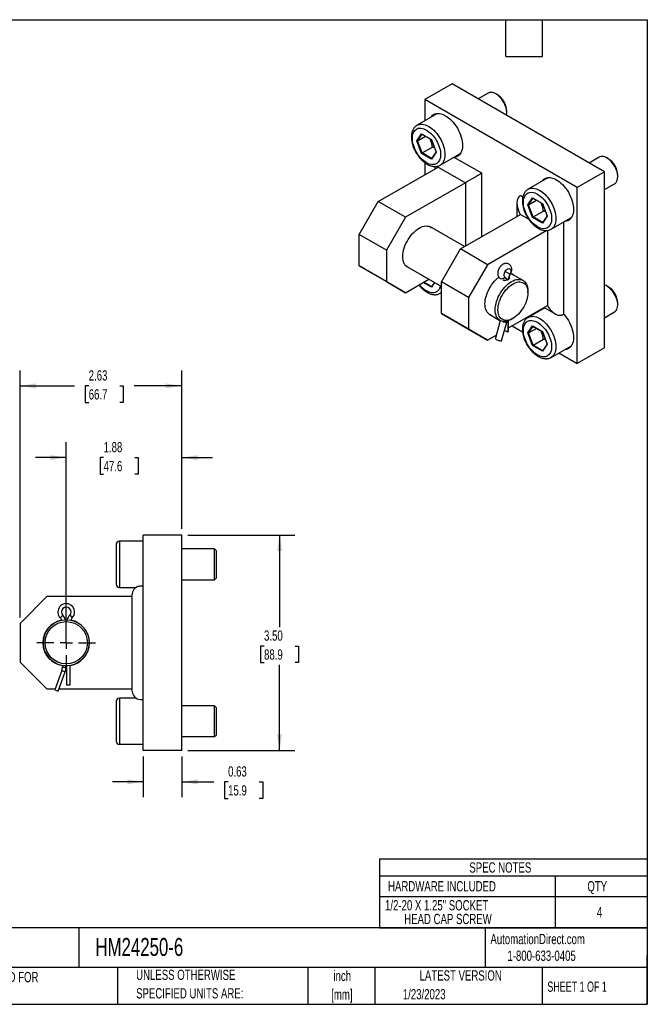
# Model space of a CAD drawing. Header units: inches. Extents: x 0.5 to 21.5, y 0.5 to 16.5.
# Tile 2 of 2: x 11.3 to 21.5, y 0.5 to 16.5. Entities that reach past the tile are written whole.
import ezdxf

# ---------------------------------------------------------------- set-up
doc = ezdxf.new("R2010")
doc.units = ezdxf.units.IN
doc.header["$LTSCALE"] = 2
doc.header["$MEASUREMENT"] = 0
doc.linetypes.add('CENTERX2', pattern=[0.8, 0.5, -0.1, 0.1, -0.1])
doc.layers.add('CENTER', color=40, linetype='CENTERX2')
doc.layers.add('DIMENSIONS', color=140, linetype='Continuous', lineweight=25)
doc.layers.add('TEXT', color=140, linetype='Continuous', lineweight=25)
doc.styles.add('SLDTEXTSTYLE0', font='TXT', dxfattribs={"width": 0.7})
doc.styles.add('SLDTEXTSTYLE1', font='TXT', dxfattribs={"width": 0.65})
doc.dimstyles.new('SLDDIMSTYLE0', dxfattribs={"dimtxt": 0.169922, "dimasz": 0.26, "dimexe": 0, "dimexo": 0.0625, "dimgap": 0.04248, "dimtad": 0, "dimtih": 1, "dimtoh": 1, "dimrnd": 1e-09, "dimzin": 4, "dimdsep": 46, "dimtxsty": 'SLDTEXTSTYLE0', "dimsah": 1, "dimcen": 0.09, "dimadec": 0, "dimazin": 1, "dimtfac": 1, "dimtofl": 0, "dimtmove": 0, "dimatfit": 3, "dimfxl": 0, "dimfrac": 2, "dimtolj": 1, "dimtzin": 12, "dimarcsym": 0})
doc.dimstyles.new('SLDDIMSTYLE1', dxfattribs={"dimtxt": 0.169922, "dimasz": 0.26, "dimexe": 0, "dimexo": 0.0625, "dimgap": 0.04248, "dimtad": 0, "dimtih": 1, "dimtoh": 1, "dimrnd": 1e-09, "dimzin": 12, "dimdsep": 46, "dimtxsty": 'SLDTEXTSTYLE0', "dimsah": 1, "dimcen": 0.09, "dimadec": 0, "dimazin": 3, "dimtfac": 1, "dimtofl": 0, "dimtmove": 0, "dimatfit": 3, "dimfxl": 0, "dimfrac": 2, "dimtolj": 1, "dimtzin": 12, "dimarcsym": 0})
doc.dimstyles.new('SLDDIMSTYLE2', dxfattribs={"dimtxt": 0.169922, "dimasz": 0.26, "dimexe": 0, "dimexo": 0.0625, "dimgap": 0.04248, "dimtad": 0, "dimtih": 1, "dimtoh": 1, "dimrnd": 1e-09, "dimdsep": 46, "dimtxsty": 'SLDTEXTSTYLE0', "dimsah": 1, "dimcen": 0.09, "dimadec": 0, "dimazin": 2, "dimtfac": 1, "dimtmove": 0, "dimatfit": 0, "dimfxl": 0, "dimfrac": 2, "dimtolj": 1, "dimtzin": 12, "dimarcsym": 0})
doc.dimstyles.new('SLDDIMSTYLE3', dxfattribs={"dimtxt": 0.169922, "dimasz": 0.26, "dimexe": 0, "dimexo": 0.0625, "dimgap": 0.04248, "dimtad": 0, "dimtih": 1, "dimtoh": 1, "dimrnd": 1e-09, "dimzin": 12, "dimdsep": 46, "dimtxsty": 'SLDTEXTSTYLE0', "dimsah": 1, "dimcen": 0.09, "dimadec": 0, "dimazin": 3, "dimtfac": 1, "dimtmove": 0, "dimatfit": 0, "dimfxl": 0, "dimfrac": 2, "dimtolj": 1, "dimtzin": 12, "dimarcsym": 0})

# ---------------------------------------------------------------- blocks, each defined once
blk = doc.blocks.new('SW_NOTE_0')
at = {"layer": 'TEXT', "color": 0, "char_height": 0.1667, "attachment_point": 2, "style": 'SLDTEXTSTYLE0'}
for s, insert in [('inch', (0.25, 0.215)), ('[mm]', (0.244, -0.086))]:
    blk.add_mtext(s, dxfattribs=dict(at, insert=insert))
blk = doc.blocks.new('SW_NOTE_0_1')
at = {"layer": 'TEXT', "color": 0, "char_height": 0.16667, "attachment_point": 1, "style": 'SLDTEXTSTYLE0'}
for s, insert in [('UNLESS OTHERWISE', (0, 0.215)), ('SPECIFIED UNITS ARE:', (0, -0.086))]:
    blk.add_mtext(s, dxfattribs=dict(at, insert=insert))
blk = doc.blocks.new('SW_NOTE_0_5')
at = {"layer": 'TEXT', "color": 0, "char_height": 0.16667, "attachment_point": 1, "style": 'SLDTEXTSTYLE0'}
for s, insert in [('INCH UNITS USED FOR', (0, 0.215)), ('PART DESIGN', (0, -0.086))]:
    blk.add_mtext(s, dxfattribs=dict(at, insert=insert))
blk = doc.blocks.new('SW_TABLEANNOTATION_0')
at = {"layer": 'TEXT', "color": 0}
for p, q in [((0, 0), (0, -0.275)), ((0, 0), (2.853, 0)), ((2.853, 0), (4.35, 0)), ((4.35, 0), (4.35, -0.275)), ((0, -0.275), (0, -0.61)), ((0, -0.275), (2.853, -0.275)), ((2.853, -0.275), (2.853, -0.61)), ((2.853, -0.275), (4.35, -0.275)), ((4.35, -0.275), (4.35, -0.61)), ((0, -0.61), (0, -1.117)), ((0, -0.61), (2.853, -0.61)), ((2.853, -0.61), (2.853, -1.117)), ((2.853, -0.61), (4.35, -0.61)), ((4.35, -0.61), (4.35, -1.117)), ((0, -1.117), (2.853, -1.117)), ((2.853, -1.117), (4.35, -1.117))]:
    blk.add_line(p, q, dxfattribs=at)
at = {"layer": 'TEXT', "color": 0, "attachment_point": 1, "style": 'SLDTEXTSTYLE0'}
for s, insert, char_height in [('SPEC NOTES', (1.46, -0.055), 0.1667), ('HARDWARE INCLUDED', (0.139, -0.36), 0.16667), ('QTY', (3.377, -0.36), 0.1667), ('1/2-20 X 1.25" SOCKET', (0.09, -0.669), 0.16667), ('4', (3.531, -0.781), 0.167), ('HEAD CAP SCREW', (0.402, -0.892), 0.16667)]:
    blk.add_mtext(s, dxfattribs=dict(at, insert=insert, char_height=char_height))
blk = doc.blocks.new('_D_3')
at = {"layer": 'DIMENSIONS'}
for p, q in [((13.312, 4.525), (13.312, 3.865)), ((13.937, 4.525), (13.937, 3.865)), ((13.312, 4.115), (12.812, 4.115)), ((13.937, 4.115), (14.461, 4.115)), ((14.691, 4.115), (14.634, 4.115)), ((14.634, 4.115), (14.634, 3.845)), ((15.196, 4.115), (15.253, 4.115)), ((15.253, 4.115), (15.253, 3.845)), ((14.634, 3.845), (14.691, 3.845)), ((15.253, 3.845), (15.196, 3.845))]:
    blk.add_line(p, q, dxfattribs=at)
for points in [[(13.312, 4.115), (13.052, 4.155), (13.052, 4.075)], [(13.937, 4.115), (14.197, 4.075), (14.197, 4.155)]]:
    blk.add_solid(points, dxfattribs=at)
at = {"layer": 'DIMENSIONS', "char_height": 0.1667, "attachment_point": 1, "style": 'SLDTEXTSTYLE0'}
for s, insert in [('0.63', (14.691, 4.368)), ('15.9', (14.691, 4.06))]:
    blk.add_mtext(s, dxfattribs=dict(at, insert=insert))
blk = doc.blocks.new('_D_4')
at = {"layer": 'DIMENSIONS'}
for p, q in [((14.037, 8.125), (15.777, 8.125)), ((15.527, 8.125), (15.527, 6.63)), ((15.275, 6.322), (15.218, 6.322)), ((15.218, 6.322), (15.218, 6.052)), ((15.78, 6.322), (15.837, 6.322)), ((15.837, 6.322), (15.837, 6.052)), ((15.218, 6.052), (15.275, 6.052)), ((15.527, 4.625), (15.527, 6.014)), ((15.837, 6.052), (15.78, 6.052)), ((14.037, 4.625), (15.777, 4.625))]:
    blk.add_line(p, q, dxfattribs=at)
for points in [[(15.527, 8.125), (15.487, 7.865), (15.567, 7.865)], [(15.527, 4.625), (15.567, 4.885), (15.487, 4.885)]]:
    blk.add_solid(points, dxfattribs=at)
at = {"layer": 'DIMENSIONS', "char_height": 0.1667, "attachment_point": 1, "style": 'SLDTEXTSTYLE0'}
for s, insert in [('3.50', (15.275, 6.575)), ('88.9', (15.275, 6.267))]:
    blk.add_mtext(s, dxfattribs=dict(at, insert=insert))
blk = doc.blocks.new('_D_5')
at = {"layer": 'DIMENSIONS'}
for p, q in [((12.062, 6.475), (12.062, 9.634)), ((13.937, 8.225), (13.937, 9.634)), ((12.062, 9.384), (11.562, 9.384)), ((12.669, 9.384), (12.612, 9.384)), ((12.612, 9.384), (12.612, 9.114)), ((13.174, 9.384), (13.231, 9.384)), ((13.231, 9.384), (13.231, 9.114)), ((13.937, 9.384), (14.437, 9.384)), ((12.612, 9.114), (12.669, 9.114)), ((13.231, 9.114), (13.174, 9.114))]:
    blk.add_line(p, q, dxfattribs=at)
for points in [[(12.062, 9.384), (11.802, 9.424), (11.802, 9.344)], [(13.937, 9.384), (14.197, 9.344), (14.197, 9.424)]]:
    blk.add_solid(points, dxfattribs=at)
at = {"layer": 'DIMENSIONS', "char_height": 0.1667, "attachment_point": 1, "style": 'SLDTEXTSTYLE0'}
for s, insert in [('1.88', (12.669, 9.637)), ('47.6', (12.669, 9.329))]:
    blk.add_mtext(s, dxfattribs=dict(at, insert=insert))
blk = doc.blocks.new('_D_6')
at = {"layer": 'DIMENSIONS'}
for p, q in [((11.312, 6.788), (11.312, 10.8)), ((13.937, 8.225), (13.937, 10.8)), ((11.312, 10.55), (12.197, 10.55)), ((12.427, 10.55), (12.37, 10.55)), ((12.37, 10.55), (12.37, 10.28)), ((12.932, 10.55), (12.989, 10.55)), ((12.989, 10.55), (12.989, 10.28)), ((13.937, 10.55), (13.163, 10.55)), ((12.37, 10.28), (12.427, 10.28)), ((12.989, 10.28), (12.932, 10.28))]:
    blk.add_line(p, q, dxfattribs=at)
for points in [[(11.312, 10.55), (11.572, 10.51), (11.572, 10.59)], [(13.937, 10.55), (13.677, 10.59), (13.677, 10.51)]]:
    blk.add_solid(points, dxfattribs=at)
at = {"layer": 'DIMENSIONS', "char_height": 0.1667, "attachment_point": 1, "style": 'SLDTEXTSTYLE0'}
for s, insert in [('2.63', (12.427, 10.803)), ('66.7', (12.427, 10.495))]:
    blk.add_mtext(s, dxfattribs=dict(at, insert=insert))
blk = doc.blocks.new('SW_CENTERMARKSYMBOL_4')
at = {"layer": 'CENTER', "color": 0}
for p, q in [((0, 0.2), (0, 0.475)), ((-0.2, 0), (-0.475, 0)), ((0, 0), (-0.1, 0)), ((0, 0), (0, 0.1)), ((0, 0), (0, -0.1)), ((0, 0), (0.1, 0)), ((0.2, 0), (0.475, 0)), ((0, -0.2), (0, -0.475))]:
    blk.add_line(p, q, dxfattribs=at)

msp = doc.modelspace()

# ---------------------------------------------------------------- linework, layer by layer
for p, q in [((18.329, 15.456), (17.887, 15.201)), ((20.804, 14.027), (18.329, 15.456)), ((17.887, 15.201), (17.887, 14.858)), ((20.362, 13.772), (17.887, 15.201)), ((18.915, 15.307), (18.751, 15.212)), ((19.062, 15.282), (19.04, 15.295)), ((18.079, 14.969), (17.761, 14.785)), ((19.217, 14.989), (19.217, 15.014)), ((17.754, 14.532), (17.833, 14.646)), ((17.766, 14.532), (17.841, 14.639)), ((17.766, 14.532), (17.896, 14.607)), ((17.833, 14.646), (17.993, 14.554)), ((17.837, 14.641), (17.992, 14.552)), ((17.833, 14.327), (17.754, 14.532)), ((17.842, 14.335), (17.766, 14.532)), ((17.842, 14.335), (18.01, 14.431)), ((17.992, 14.552), (18.07, 14.351)), ((17.993, 14.554), (18.073, 14.348)), ((18.044, 14.419), (18.01, 14.431)), ((17.993, 14.235), (17.833, 14.327)), ((17.995, 14.246), (17.842, 14.335)), ((18.073, 14.348), (17.993, 14.235)), ((18.07, 14.352), (17.994, 14.245)), ((18.136, 14.136), (18.454, 14.32)), ((18.355, 14.263), (18.362, 14.263)), ((18.811, 14.004), (18.362, 14.263)), ((20.718, 14.266), (20.554, 14.171)), ((20.866, 14.241), (20.843, 14.254)), ((17.131, 13.544), (18.104, 14.106)), ((17.887, 14.177), (17.887, 13.981)), ((18.049, 14.114), (18.049, 14.074)), ((18.104, 14.106), (18.545, 13.851)), ((18.137, 14.137), (18.136, 14.136)), ((18.811, 12.974), (18.811, 14.004)), ((19.883, 13.928), (19.564, 13.745)), ((20.804, 14.027), (20.362, 13.772)), ((20.804, 11.169), (20.804, 14.027)), ((21.02, 13.948), (21.02, 13.973)), ((18.545, 13.851), (17.573, 13.289)), ((18.545, 13.851), (18.545, 12.82)), ((20.362, 10.914), (20.362, 13.772)), ((20.804, 13.738), (20.968, 13.833)), ((19.479, 13.618), (19.438, 13.642)), ((19.557, 13.492), (19.637, 13.605)), ((19.637, 13.605), (19.796, 13.513)), ((19.641, 13.6), (19.796, 13.511)), ((16.822, 13.009), (17.131, 13.544)), ((17.573, 13.289), (17.131, 13.544)), ((19.383, 13.52), (19.383, 13.304)), ((19.637, 13.286), (19.557, 13.492)), ((19.569, 13.491), (19.644, 13.598)), ((19.569, 13.491), (19.699, 13.566)), ((19.645, 13.294), (19.569, 13.491)), ((19.796, 13.513), (19.876, 13.307)), ((19.796, 13.511), (19.873, 13.31)), ((17.573, 13.289), (17.264, 12.754)), ((18.465, 12.774), (19.438, 13.336)), ((19.438, 13.336), (19.574, 13.257)), ((19.796, 13.194), (19.637, 13.286)), ((19.645, 13.294), (19.813, 13.391)), ((19.798, 13.206), (19.645, 13.294)), ((19.876, 13.307), (19.796, 13.194)), ((19.873, 13.312), (19.797, 13.204)), ((19.847, 13.378), (19.813, 13.391)), ((18.531, 12.812), (17.968, 13.137)), ((19.939, 13.095), (20.257, 13.279)), ((20.145, 11.715), (20.145, 13.214)), ((17.264, 12.754), (16.822, 13.009)), ((16.822, 12.498), (16.822, 13.009)), ((19.868, 13.074), (18.907, 12.519)), ((19.88, 13.075), (19.88, 11.856)), ((19.94, 13.096), (19.939, 13.095)), ((17.264, 12.754), (17.264, 12.243)), ((18.156, 12.239), (18.465, 12.774)), ((18.907, 12.519), (18.465, 12.774)), ((16.822, 12.498), (17.264, 12.243)), ((17.131, 12.32), (16.822, 12.498)), ((17.593, 12.488), (18.156, 12.163)), ((18.907, 12.519), (18.598, 11.984)), ((19.268, 12.364), (19.19, 12.409)), ((19.482, 12.263), (19.302, 12.367)), ((17.573, 12.064), (17.131, 12.32)), ((17.264, 12.243), (17.573, 12.064)), ((17.573, 12.064), (17.95, 12.282)), ((17.993, 12.152), (17.859, 12.23)), ((17.995, 12.164), (17.87, 12.236)), ((18.045, 12.227), (17.993, 12.152)), ((18.041, 12.229), (17.994, 12.162)), ((18.598, 11.984), (18.156, 12.239)), ((18.156, 11.728), (18.156, 12.239)), ((19.118, 12.289), (19.115, 12.295)), ((20.866, 12.159), (20.843, 12.172)), ((18.136, 12.054), (18.156, 12.065)), ((18.137, 12.054), (18.136, 12.054)), ((19.56, 12.066), (19.56, 12.091)), ((18.598, 11.984), (18.598, 11.473)), ((19.247, 11.49), (19.88, 11.856)), ((21.02, 11.866), (21.02, 11.891)), ((18.156, 11.728), (18.598, 11.473)), ((18.465, 11.549), (18.156, 11.728)), ((18.927, 11.718), (19.107, 11.614)), ((19.835, 11.818), (19.564, 11.662)), ((19.825, 11.824), (20.012, 11.716)), ((19.828, 11.814), (19.832, 11.82)), ((20.804, 11.656), (20.968, 11.751)), ((18.907, 11.294), (18.465, 11.549)), ((19.11, 11.612), (19.033, 11.323)), ((19.134, 11.281), (19.216, 11.586)), ((19.232, 11.605), (19.232, 11.421)), ((19.247, 11.444), (19.247, 11.609)), ((19.295, 11.632), (19.317, 11.645)), ((19.305, 11.524), (19.475, 11.426)), ((19.557, 11.409), (19.637, 11.523)), ((19.637, 11.523), (19.796, 11.431)), ((18.598, 11.473), (18.907, 11.294)), ((18.907, 11.294), (19.047, 11.375)), ((19.232, 11.421), (19.18, 11.451)), ((19.637, 11.204), (19.557, 11.409)), ((19.569, 11.409), (19.644, 11.516)), ((19.569, 11.409), (19.699, 11.484)), ((19.645, 11.212), (19.569, 11.409)), ((19.641, 11.518), (19.796, 11.428)), ((19.796, 11.431), (19.876, 11.225)), ((19.796, 11.429), (19.873, 11.228)), ((19.796, 11.111), (19.637, 11.204)), ((19.645, 11.212), (19.813, 11.308)), ((19.798, 11.123), (19.645, 11.212)), ((19.876, 11.225), (19.796, 11.111)), ((19.873, 11.229), (19.797, 11.121)), ((19.847, 11.296), (19.813, 11.308)), ((19.939, 11.013), (20.257, 11.197)), ((20.065, 11.085), (20.362, 10.914)), ((20.804, 11.169), (20.362, 10.914)), ((19.94, 11.014), (19.939, 11.013)), ((13.312, 8.025), (12.925, 8.025)), ((12.925, 8.025), (12.925, 7.275)), ((13.312, 4.625), (13.312, 8.125)), ((13.937, 8.125), (13.312, 8.125)), ((13.937, 4.625), (13.937, 8.125)), ((14.468, 7.9), (13.937, 7.9)), ((14.5, 7.868), (14.468, 7.9)), ((14.468, 7.4), (14.468, 7.9)), ((14.5, 7.431), (14.5, 7.868)), ((13.937, 7.4), (14.468, 7.4)), ((14.468, 7.4), (14.5, 7.431)), ((12.925, 7.275), (13.2, 7.275)), ((11.749, 7.125), (11.312, 6.688)), ((13.125, 7.125), (11.749, 7.125)), ((13.125, 7.125), (13.125, 5.625)), ((12.005, 6.821), (11.964, 6.781)), ((12.119, 6.821), (12.16, 6.781)), ((11.312, 6.688), (11.312, 6.062)), ((11.312, 6.062), (11.749, 5.625)), ((11.99, 5.925), (11.875, 5.609)), ((11.99, 5.925), (12.044, 5.905)), ((12, 6.005), (12, 5.98)), ((12, 5.98), (12.057, 5.98)), ((12.057, 5.98), (12.057, 6)), ((12.062, 5.999), (12.057, 5.999)), ((12.067, 5.999), (12.062, 5.999)), ((12.067, 6), (12.067, 5.692)), ((12.125, 5.692), (12.125, 6.005)), ((11.929, 5.589), (12.044, 5.905)), ((11.749, 5.625), (11.881, 5.625)), ((11.875, 5.609), (11.929, 5.589)), ((11.942, 5.625), (13.125, 5.625)), ((12.067, 5.692), (12.125, 5.692)), ((13.2, 5.475), (12.925, 5.475)), ((12.925, 5.475), (12.925, 4.725)), ((14.468, 5.35), (13.937, 5.35)), ((14.5, 5.318), (14.468, 5.35)), ((14.468, 4.85), (14.468, 5.35)), ((14.5, 4.881), (14.5, 5.318)), ((13.937, 4.85), (14.468, 4.85)), ((14.468, 4.85), (14.5, 4.881)), ((12.925, 4.725), (13.312, 4.725)), ((13.937, 4.625), (13.312, 4.625))]:
    msp.add_line(p, q)
at = {"flags": 128}
for points in [[(19.213, 14.946), (19.215, 14.958), (19.217, 14.982), (19.216, 15.009), (19.213, 15.037), (19.206, 15.066), (19.197, 15.095), (19.185, 15.124), (19.171, 15.153), (19.155, 15.18), (19.137, 15.206), (19.117, 15.231), (19.096, 15.252), (19.074, 15.272), (19.052, 15.288), (19.029, 15.301), (19.006, 15.311), (18.985, 15.317), (18.964, 15.319), (18.944, 15.318), (18.926, 15.312), (18.915, 15.307)], [(17.981, 14.912), (17.994, 14.929), (18.011, 14.946), (18.03, 14.959), (18.051, 14.968), (18.074, 14.974), (18.099, 14.975), (18.125, 14.974), (18.152, 14.968), (18.18, 14.959), (18.208, 14.946), (18.237, 14.929), (18.265, 14.91), (18.293, 14.887), (18.32, 14.861), (18.346, 14.833), (18.371, 14.802), (18.394, 14.77), (18.415, 14.736), (18.435, 14.701), (18.452, 14.665), (18.466, 14.628), (18.479, 14.591), (18.488, 14.555), (18.494, 14.519), (18.498, 14.485), (18.499, 14.451), (18.497, 14.42), (18.492, 14.39), (18.484, 14.363), (18.473, 14.339), (18.459, 14.318), (18.444, 14.3), (18.425, 14.285), (18.405, 14.274), (18.383, 14.267), (18.362, 14.263)], [(18.025, 14.938), (18.038, 14.955), (18.051, 14.968)], [(18.079, 14.969), (18.089, 14.974), (18.092, 14.975)], [(17.762, 14.786), (17.771, 14.791), (17.793, 14.798), (17.816, 14.802), (17.841, 14.803), (17.867, 14.799), (17.894, 14.792), (17.921, 14.781), (17.949, 14.767), (17.976, 14.749), (18.004, 14.728), (18.031, 14.705), (18.057, 14.678), (18.081, 14.649), (18.105, 14.618), (18.126, 14.586), (18.146, 14.552), (18.163, 14.517), (18.178, 14.481), (18.191, 14.445), (18.201, 14.41), (18.208, 14.375), (18.212, 14.34), (18.214, 14.308), (18.212, 14.276), (18.208, 14.247), (18.201, 14.22), (18.191, 14.196), (18.178, 14.175), (18.163, 14.157), (18.146, 14.142), (18.137, 14.137)], [(18.466, 14.327), (18.464, 14.326), (18.454, 14.32)], [(20.968, 13.833), (20.982, 13.843), (20.995, 13.857), (21.005, 13.874), (21.013, 13.894), (21.018, 13.917), (21.02, 13.941), (21.019, 13.968), (21.016, 13.996), (21.009, 14.025), (21, 14.054), (20.988, 14.083), (20.974, 14.112), (20.958, 14.139), (20.94, 14.165), (20.92, 14.19), (20.899, 14.212), (20.877, 14.231), (20.855, 14.247), (20.832, 14.26), (20.81, 14.27), (20.788, 14.276), (20.767, 14.278), (20.747, 14.277), (20.729, 14.272), (20.718, 14.266)], [(19.784, 13.871), (19.797, 13.888), (19.814, 13.905), (19.833, 13.918), (19.854, 13.927), (19.878, 13.933), (19.902, 13.935), (19.928, 13.933), (19.955, 13.927), (19.983, 13.918), (20.012, 13.905), (20.04, 13.888), (20.068, 13.869), (20.096, 13.846), (20.123, 13.82), (20.149, 13.792), (20.174, 13.762), (20.197, 13.729), (20.219, 13.695), (20.238, 13.66), (20.255, 13.624), (20.27, 13.587), (20.282, 13.55), (20.291, 13.514), (20.298, 13.478), (20.301, 13.444), (20.302, 13.41), (20.3, 13.379), (20.295, 13.35), (20.287, 13.323), (20.276, 13.298), (20.263, 13.277), (20.247, 13.259), (20.229, 13.244), (20.208, 13.233), (20.186, 13.226), (20.162, 13.222), (20.159, 13.222)], [(19.828, 13.897), (19.841, 13.914), (19.854, 13.927)], [(19.883, 13.928), (19.893, 13.933), (19.895, 13.934)], [(19.565, 13.745), (19.574, 13.75), (19.596, 13.757), (19.619, 13.761), (19.644, 13.762), (19.67, 13.758), (19.697, 13.751), (19.724, 13.74), (19.752, 13.726), (19.78, 13.708), (19.807, 13.687), (19.834, 13.664), (19.86, 13.637), (19.884, 13.608), (19.908, 13.578), (19.929, 13.545), (19.949, 13.511), (19.966, 13.476), (19.981, 13.44), (19.994, 13.404), (20.004, 13.369), (20.011, 13.334), (20.016, 13.3), (20.017, 13.267), (20.016, 13.236), (20.011, 13.206), (20.004, 13.18), (19.994, 13.155), (19.981, 13.134), (19.966, 13.116), (19.949, 13.101), (19.94, 13.096)], [(20.269, 13.286), (20.267, 13.285), (20.257, 13.279)], [(17.62, 12.472), (17.616, 12.474), (17.597, 12.485), (17.579, 12.5), (17.564, 12.518), (17.551, 12.54), (17.541, 12.564), (17.534, 12.591), (17.53, 12.62), (17.528, 12.651), (17.53, 12.684), (17.534, 12.718), (17.541, 12.754), (17.551, 12.789), (17.564, 12.825), (17.579, 12.861), (17.597, 12.896), (17.616, 12.93), (17.638, 12.963), (17.661, 12.994), (17.686, 13.023), (17.712, 13.049), (17.739, 13.073), (17.766, 13.094), (17.794, 13.112), (17.822, 13.126), (17.849, 13.137), (17.876, 13.144), (17.902, 13.148), (17.927, 13.147), (17.95, 13.143), (17.972, 13.136), (17.992, 13.124), (17.995, 13.122)], [(19.188, 12.318), (19.181, 12.325), (19.176, 12.336), (19.173, 12.349), (19.174, 12.364), (19.178, 12.381), (19.184, 12.397), (19.193, 12.413), (19.204, 12.428), (19.216, 12.44), (19.228, 12.449), (19.241, 12.454), (19.253, 12.456), (19.264, 12.454), (19.273, 12.449), (19.279, 12.439), (19.283, 12.427), (19.284, 12.413), (19.281, 12.397), (19.276, 12.38), (19.268, 12.364)], [(19.268, 12.364), (19.274, 12.361), (19.276, 12.36)], [(18.955, 11.702), (18.951, 11.704), (18.931, 11.715), (18.913, 11.73), (18.898, 11.748), (18.886, 11.769), (18.876, 11.794), (18.868, 11.82), (18.864, 11.85), (18.863, 11.881), (18.864, 11.914), (18.868, 11.948), (18.876, 11.983), (18.886, 12.019), (18.898, 12.055), (18.913, 12.091), (18.931, 12.126), (18.951, 12.16), (18.972, 12.193), (18.996, 12.224), (19.02, 12.252), (19.046, 12.279), (19.073, 12.303), (19.091, 12.317)], [(19.03, 11.785), (19.031, 11.818), (19.035, 11.852), (19.043, 11.887), (19.053, 11.923), (19.065, 11.959), (19.08, 11.994), (19.098, 12.029), (19.117, 12.063), (19.139, 12.096), (19.162, 12.127), (19.187, 12.156), (19.213, 12.182), (19.24, 12.206), (19.267, 12.227), (19.295, 12.245), (19.323, 12.259), (19.35, 12.27), (19.377, 12.277), (19.403, 12.28), (19.427, 12.28), (19.451, 12.276), (19.472, 12.268), (19.492, 12.257), (19.509, 12.242), (19.524, 12.224), (19.537, 12.203), (19.547, 12.179), (19.554, 12.152), (19.559, 12.123), (19.56, 12.091)], [(19.074, 11.785), (19.075, 11.816), (19.08, 11.849), (19.087, 11.882), (19.096, 11.916), (19.109, 11.95), (19.123, 11.984), (19.14, 12.017), (19.16, 12.049), (19.181, 12.079), (19.203, 12.108), (19.227, 12.134), (19.252, 12.158), (19.278, 12.18), (19.304, 12.198), (19.33, 12.213), (19.356, 12.225), (19.382, 12.234), (19.407, 12.238), (19.431, 12.239), (19.453, 12.237), (19.474, 12.23), (19.493, 12.22), (19.51, 12.207), (19.525, 12.191), (19.538, 12.171), (19.547, 12.148), (19.554, 12.123), (19.559, 12.095), (19.56, 12.066), (19.559, 12.035), (19.554, 12.002), (19.547, 11.969), (19.538, 11.935), (19.525, 11.901), (19.51, 11.867), (19.493, 11.834), (19.474, 11.802), (19.453, 11.772), (19.431, 11.743), (19.407, 11.717), (19.382, 11.693), (19.356, 11.671), (19.33, 11.653), (19.304, 11.638), (19.278, 11.626), (19.252, 11.618), (19.227, 11.613), (19.203, 11.612), (19.181, 11.615), (19.16, 11.621), (19.14, 11.631), (19.123, 11.644), (19.109, 11.661), (19.096, 11.68), (19.087, 11.703), (19.08, 11.728), (19.075, 11.756), (19.074, 11.785)], [(20.968, 11.751), (20.982, 11.761), (20.995, 11.775), (21.005, 11.792), (21.013, 11.812), (21.018, 11.834), (21.02, 11.859), (21.019, 11.886), (21.016, 11.914), (21.009, 11.942), (21, 11.972), (20.988, 12.001), (20.974, 12.029), (20.958, 12.057), (20.94, 12.083), (20.92, 12.107), (20.899, 12.129), (20.877, 12.149), (20.855, 12.165), (20.832, 12.178), (20.81, 12.188), (20.804, 12.19)], [(18.156, 12.068), (18.146, 12.06), (18.137, 12.054)], [(19.295, 11.632), (19.295, 11.632), (19.267, 11.618), (19.24, 11.607), (19.213, 11.6), (19.187, 11.596), (19.162, 11.597), (19.139, 11.601), (19.117, 11.608), (19.098, 11.62), (19.08, 11.635), (19.065, 11.653), (19.053, 11.674), (19.043, 11.698), (19.035, 11.725), (19.031, 11.754), (19.03, 11.785)], [(19.784, 11.789), (19.797, 11.806), (19.8, 11.809)], [(20.145, 11.715), (20.149, 11.71), (20.174, 11.679), (20.197, 11.647), (20.219, 11.613), (20.238, 11.578), (20.255, 11.542), (20.27, 11.505), (20.282, 11.468), (20.291, 11.432), (20.298, 11.396), (20.301, 11.361), (20.302, 11.328), (20.3, 11.297), (20.295, 11.267), (20.287, 11.24), (20.276, 11.216), (20.263, 11.195), (20.247, 11.177), (20.229, 11.162), (20.208, 11.151), (20.186, 11.143), (20.162, 11.14), (20.159, 11.139)], [(19.216, 11.586), (19.218, 11.595), (19.219, 11.601)], [(19.565, 11.663), (19.574, 11.668), (19.596, 11.675), (19.619, 11.679), (19.644, 11.68), (19.67, 11.676), (19.697, 11.669), (19.724, 11.658), (19.752, 11.644), (19.78, 11.626), (19.807, 11.605), (19.834, 11.582), (19.86, 11.555), (19.884, 11.526), (19.908, 11.495), (19.929, 11.463), (19.949, 11.429), (19.966, 11.394), (19.981, 11.358), (19.994, 11.322), (20.004, 11.287), (20.011, 11.252), (20.016, 11.217), (20.017, 11.185), (20.016, 11.153), (20.011, 11.124), (20.004, 11.097), (19.994, 11.073), (19.981, 11.052), (19.966, 11.034), (19.949, 11.019), (19.94, 11.014)], [(19.033, 11.323), (19.033, 11.318), (19.038, 11.311), (19.046, 11.304), (19.058, 11.297), (19.073, 11.291), (19.089, 11.286), (19.105, 11.282), (19.121, 11.281), (19.134, 11.281)], [(20.269, 11.204), (20.267, 11.203), (20.257, 11.197)], [(12.048, 6.75), (12.062, 6.751), (12.077, 6.75)]]:
    msp.add_lwpolyline(points, dxfattribs=at)
for radius in [0.375, 0.344]:
    msp.add_circle((12.062, 6.375), radius)
for centre, radius, start, end in [((18.882, 14.999), 0.336, 2.5563, 57.4383), ((18.392, 14.435), 0.147, 273.0088, 288.5559), ((20.685, 13.958), 0.336, 2.5563, 57.4383), ((20.195, 13.394), 0.147, 273.0088, 288.5559), ((19.524, 12.219), 0.293, 150.4093, 168.9108), ((19.253, 12.25), 0.128, 52.884, 76.3851), ((19.139, 12.346), 0.0567, 243.2023, 330.8486), ((19.142, 12.252), 0.0802, 12.3879, 54.9263), ((19.222, 12.304), 0.0323, 292.8237, 14.38), ((20.685, 11.876), 0.336, 2.5563, 57.4383), ((19.208, 11.739), 0.153, 246.2733, 272.7003), ((19.218, 11.446), 0.0288, 298.6971, 356.265), ((20.195, 11.312), 0.147, 273.0088, 288.5559), ((12.925, 7.975), 0.05, 90, 180), ((12.925, 7.325), 0.05, 180, 270), ((13.312, 7.125), 0.188, 120.7358, 180), ((12.062, 6.875), 0.136, 0, 223.5556), ((12.062, 6.875), 0.0781, 316.4444, 223.5556), ((12.062, 6.375), 0.376, 101.2378, 260.4317), ((11.87, 6.692), 0.13, 23.0419, 43.5556), ((11.87, 6.692), 0.188, 17.9436, 43.5556), ((12.255, 6.692), 0.187, 136.4444, 162.0564), ((12.062, 6.375), 0.376, 279.5683, 78.7622), ((12.255, 6.692), 0.13, 136.4444, 156.9581), ((12.062, 6.875), 0.136, 316.4444, 0), ((11.838, 5.98), 0.161, 340, 0), ((11.838, 5.98), 0.219, 340, 0), ((13.312, 5.625), 0.188, 180, 239.2642), ((12.925, 5.425), 0.05, 90, 180), ((12.925, 4.775), 0.05, 180, 270)]:
    msp.add_arc(centre, radius, start, end)
for centre, major_axis, ratio, start_param, end_param in [((17.839, 14.649), (-0.00197, 0.00892), 0.697855, 1.787844, 2.573324), ((17.759, 14.536), (0.00862, -0.00105), 0.565702, 4.067366, 5.638162), ((17.999, 14.557), (0.00642, 0.0055), 0.218355, 2.432867, 3.064839), ((17.839, 14.33), (0.00642, 0.0055), 0.218355, 0.862071, 2.432867), ((17.999, 14.238), (-0.00197, 0.00892), 0.697855, 0.568269, 1.787844), ((18.079, 14.351), (0.00862, -0.00105), 0.565702, 3.435394, 4.067366), ((18.236, 14.182), (-0.133, 0.23), 0.577335, 1.511094, 1.570756), ((18.678, 13.927), (0.187, 0.108), 0.00007, 0.785358, 2.356154), ((19.57, 13.412), (-0.133, 0.23), 0.577335, 6.283145, 7.853941), ((19.642, 13.608), (-0.00197, 0.00892), 0.697855, 1.787844, 2.573324), ((19.562, 13.495), (0.00862, -0.00105), 0.565702, 4.067366, 5.638162), ((19.802, 13.516), (0.00642, 0.0055), 0.218355, 2.432867, 3.064839), ((19.642, 13.289), (0.00642, 0.0055), 0.218355, 0.862071, 2.432867), ((19.882, 13.31), (0.00862, -0.00105), 0.565702, 3.435394, 4.067366), ((19.802, 13.197), (-0.00197, 0.00892), 0.697855, 0.568269, 1.787844), ((17.999, 12.156), (-0.00197, 0.00892), 0.697855, 0.568269, 1.787844), ((20.012, 11.932), (-0.133, 0.23), 0.577335, 1.570756, 2.605112), ((19.642, 11.526), (-0.00197, 0.00892), 0.697855, 1.787844, 2.573324), ((19.562, 11.413), (0.00862, -0.00105), 0.565702, 4.067366, 5.638162), ((19.802, 11.434), (0.00642, 0.0055), 0.218355, 2.432867, 3.064839), ((19.642, 11.207), (0.00642, 0.0055), 0.218355, 0.862071, 2.432867), ((19.882, 11.228), (0.00862, -0.00105), 0.565702, 3.435394, 4.067366), ((19.802, 11.115), (-0.00197, 0.00892), 0.697855, 0.568269, 1.787844)]:
    msp.add_ellipse(centre, major_axis=major_axis, ratio=ratio, start_param=start_param, end_param=end_param)
for points, knots in [([(17.762, 14.786), (17.762, 14.786), (17.755, 14.782), (17.741, 14.772), (17.723, 14.756), (17.708, 14.737), (17.696, 14.716), (17.685, 14.693), (17.677, 14.668), (17.672, 14.641), (17.669, 14.613), (17.669, 14.584), (17.671, 14.554), (17.675, 14.524), (17.681, 14.493), (17.689, 14.463), (17.699, 14.435), (17.709, 14.409), (17.719, 14.387), (17.73, 14.366), (17.738, 14.35), (17.743, 14.342)], [0, 0, 0, 0, 0.001863, 0.060033, 0.120272, 0.176628, 0.234053, 0.292564, 0.351955, 0.411878, 0.471974, 0.531952, 0.59154, 0.650598, 0.708905, 0.766016, 0.820784, 0.87266, 0.909739, 0.948406, 1, 1, 1, 1]), ([(17.684, 14.573), (17.684, 14.643), (17.708, 14.697), (17.794, 14.747), (17.852, 14.741), (17.974, 14.67), (18.033, 14.609), (18.119, 14.459), (18.143, 14.378), (18.143, 14.308)], [0, 0, 0, 0, 0.25, 0.25, 0.5, 0.5, 0.75, 0.75, 1, 1, 1, 1]), ([(18.143, 14.308), (18.143, 14.237), (18.119, 14.184), (18.033, 14.134), (17.974, 14.14), (17.852, 14.21), (17.794, 14.272), (17.708, 14.421), (17.684, 14.503), (17.684, 14.573)], [0, 0, 0, 0, 0.25, 0.25, 0.5, 0.5, 0.75, 0.75, 1, 1, 1, 1]), ([(18.01, 14.431), (18.007, 14.45), (18, 14.489), (17.986, 14.534), (17.974, 14.557), (17.971, 14.564)], [0, 0, 0, 0, 0.413439, 0.835846, 1, 1, 1, 1]), ([(17.743, 14.342), (17.749, 14.331), (17.758, 14.316), (17.773, 14.295), (17.786, 14.277), (17.802, 14.257), (17.82, 14.237), (17.839, 14.217), (17.859, 14.198), (17.881, 14.18), (17.903, 14.164), (17.926, 14.15), (17.95, 14.138), (17.974, 14.128), (17.998, 14.121), (18.022, 14.116), (18.046, 14.114), (18.07, 14.114), (18.093, 14.118), (18.115, 14.125), (18.13, 14.132), (18.137, 14.137), (18.138, 14.137)], [0, 0, 0, 0, 0.065029, 0.091536, 0.135413, 0.180809, 0.229344, 0.279803, 0.331714, 0.384712, 0.438552, 0.493061, 0.548107, 0.603553, 0.659247, 0.715044, 0.770814, 0.826501, 0.882187, 0.938146, 0.994849, 1, 1, 1, 1]), ([(18.362, 14.263), (18.352, 14.258), (18.341, 14.251), (18.328, 14.246), (18.327, 14.246)], [0, 0, 0, 0, 0.884646, 1, 1, 1, 1]), ([(19.565, 13.745), (19.565, 13.745), (19.558, 13.741), (19.544, 13.731), (19.526, 13.715), (19.511, 13.696), (19.499, 13.675), (19.488, 13.652), (19.48, 13.627), (19.475, 13.6), (19.472, 13.572), (19.472, 13.543), (19.474, 13.513), (19.478, 13.483), (19.484, 13.452), (19.492, 13.422), (19.502, 13.394), (19.512, 13.369), (19.522, 13.346), (19.533, 13.325), (19.541, 13.31), (19.546, 13.301)], [0, 0, 0, 0, 0.0018634, 0.0600335, 0.1202717, 0.1766276, 0.2340531, 0.2925644, 0.3519548, 0.4118777, 0.4719739, 0.5319518, 0.5915404, 0.6505976, 0.7089048, 0.7660159, 0.8207838, 0.8726604, 0.9097391, 0.9484064, 1, 1, 1, 1]), ([(19.487, 13.532), (19.487, 13.602), (19.511, 13.656), (19.597, 13.706), (19.656, 13.7), (19.777, 13.63), (19.836, 13.568), (19.922, 13.419), (19.946, 13.337), (19.946, 13.267)], [0, 0, 0, 0, 0.25, 0.25, 0.5, 0.5, 0.75, 0.75, 1, 1, 1, 1]), ([(19.946, 13.267), (19.946, 13.196), (19.922, 13.143), (19.836, 13.093), (19.777, 13.099), (19.656, 13.169), (19.597, 13.231), (19.511, 13.38), (19.487, 13.462), (19.487, 13.532)], [0, 0, 0, 0, 0.25, 0.25, 0.5, 0.5, 0.75, 0.75, 1, 1, 1, 1]), ([(19.813, 13.391), (19.81, 13.41), (19.803, 13.448), (19.789, 13.493), (19.777, 13.516), (19.774, 13.523)], [0, 0, 0, 0, 0.413439, 0.835846, 1, 1, 1, 1]), ([(19.546, 13.301), (19.552, 13.29), (19.561, 13.275), (19.576, 13.254), (19.589, 13.236), (19.605, 13.216), (19.623, 13.196), (19.642, 13.176), (19.662, 13.157), (19.684, 13.139), (19.706, 13.123), (19.729, 13.109), (19.753, 13.097), (19.777, 13.087), (19.801, 13.08), (19.825, 13.075), (19.849, 13.073), (19.873, 13.073), (19.896, 13.077), (19.918, 13.084), (19.933, 13.091), (19.94, 13.096), (19.941, 13.096)], [0, 0, 0, 0, 0.065029, 0.091536, 0.135413, 0.180809, 0.229344, 0.279803, 0.331714, 0.384712, 0.438552, 0.493061, 0.548107, 0.603553, 0.659247, 0.715044, 0.770814, 0.826501, 0.882187, 0.938146, 0.994849, 1, 1, 1, 1]), ([(19.275, 12.358), (19.279, 12.365), (19.284, 12.374), (19.289, 12.389), (19.293, 12.402), (19.297, 12.417), (19.299, 12.433), (19.299, 12.449), (19.296, 12.466), (19.292, 12.482), (19.284, 12.497), (19.274, 12.511), (19.261, 12.522), (19.246, 12.532), (19.229, 12.538), (19.211, 12.54), (19.193, 12.539), (19.175, 12.535), (19.158, 12.528), (19.143, 12.518), (19.129, 12.507), (19.118, 12.496), (19.109, 12.486), (19.101, 12.475), (19.096, 12.467), (19.094, 12.463)], [0, 0, 0, 0, 0.05761, 0.080541, 0.118573, 0.157816, 0.199917, 0.243858, 0.288872, 0.334254, 0.379633, 0.425077, 0.470929, 0.517683, 0.56601, 0.616707, 0.663896, 0.712724, 0.762887, 0.812614, 0.858282, 0.898836, 0.929817, 0.964951, 1, 1, 1, 1]), ([(19.094, 12.463), (19.09, 12.456), (19.085, 12.446), (19.079, 12.432), (19.075, 12.419), (19.072, 12.404), (19.07, 12.388), (19.07, 12.372), (19.072, 12.355), (19.077, 12.339), (19.084, 12.324), (19.095, 12.31), (19.104, 12.3), (19.111, 12.296), (19.114, 12.295)], [0, 0, 0, 0, 0.117624, 0.164443, 0.242096, 0.322219, 0.408177, 0.497895, 0.5898, 0.68246, 0.775112, 0.867896, 0.961514, 1, 1, 1, 1]), ([(19.25, 12.29), (19.25, 12.291), (19.251, 12.296), (19.254, 12.307), (19.259, 12.322), (19.264, 12.335), (19.27, 12.349), (19.275, 12.358), (19.278, 12.364)], [0, 0, 0, 0, 0.016428, 0.235054, 0.452622, 0.610606, 0.767743, 1, 1, 1, 1]), ([(17.79, 12.19), (17.794, 12.185), (17.803, 12.173), (17.82, 12.155), (17.839, 12.135), (17.859, 12.116), (17.881, 12.098), (17.903, 12.082), (17.926, 12.068), (17.95, 12.056), (17.974, 12.046), (17.998, 12.038), (18.022, 12.034), (18.046, 12.031), (18.07, 12.032), (18.093, 12.036), (18.115, 12.043), (18.13, 12.05), (18.137, 12.054), (18.138, 12.055)], [0, 0, 0, 0, 0.038861, 0.095805, 0.155007, 0.215913, 0.278095, 0.341265, 0.405219, 0.469804, 0.534857, 0.600202, 0.665667, 0.731101, 0.796437, 0.861773, 0.927429, 0.993957, 1, 1, 1, 1]), ([(18.138, 12.173), (18.135, 12.161), (18.13, 12.141), (18.118, 12.118), (18.106, 12.101), (18.092, 12.087), (18.071, 12.072), (18.046, 12.064), (18.019, 12.061), (17.992, 12.062), (17.956, 12.071), (17.913, 12.091), (17.87, 12.121), (17.835, 12.153), (17.811, 12.179), (17.802, 12.191), (17.799, 12.195)], [0, 0, 0, 0, 0.0884236, 0.1421051, 0.1957528, 0.2505765, 0.3053657, 0.414832, 0.4685135, 0.5221612, 0.6250742, 0.7221712, 0.8192681, 0.9221812, 0.9758627, 1, 1, 1, 1]), ([(19.113, 12.295), (19.114, 12.295), (19.114, 12.295), (19.115, 12.293), (19.117, 12.289), (19.118, 12.288)], [0, 0, 0, 0, 0.386909, 0.707905, 1, 1, 1, 1]), ([(19.255, 12.311), (19.256, 12.309), (19.26, 12.303), (19.257, 12.293), (19.247, 12.281), (19.23, 12.271), (19.21, 12.265), (19.187, 12.262), (19.169, 12.262), (19.161, 12.265), (19.159, 12.265)], [0, 0, 0, 0, 0.066536, 0.23689, 0.393115, 0.534356, 0.6701, 0.811564, 0.965671, 1, 1, 1, 1]), ([(20.059, 11.696), (20.075, 11.695), (20.09, 11.697), (20.112, 11.701), (20.119, 11.703), (20.133, 11.708), (20.139, 11.711), (20.145, 11.715)], [0, 0, 0, 0, 0.5, 0.5, 0.75, 0.75, 1, 1, 1, 1]), ([(19.565, 11.663), (19.565, 11.663), (19.558, 11.659), (19.544, 11.649), (19.526, 11.633), (19.511, 11.614), (19.499, 11.593), (19.488, 11.57), (19.48, 11.545), (19.475, 11.518), (19.472, 11.49), (19.472, 11.461), (19.474, 11.431), (19.478, 11.401), (19.484, 11.37), (19.492, 11.34), (19.502, 11.311), (19.512, 11.286), (19.522, 11.264), (19.533, 11.242), (19.541, 11.227), (19.546, 11.219)], [0, 0, 0, 0, 0.001863, 0.060033, 0.120272, 0.176628, 0.234053, 0.292564, 0.351955, 0.411878, 0.471974, 0.531952, 0.59154, 0.650598, 0.708905, 0.766016, 0.820784, 0.87266, 0.909739, 0.948406, 1, 1, 1, 1]), ([(19.487, 11.45), (19.487, 11.52), (19.511, 11.574), (19.597, 11.624), (19.656, 11.618), (19.777, 11.547), (19.836, 11.486), (19.922, 11.336), (19.946, 11.255), (19.946, 11.185)], [0, 0, 0, 0, 0.25, 0.25, 0.5, 0.5, 0.75, 0.75, 1, 1, 1, 1]), ([(19.946, 11.185), (19.946, 11.114), (19.922, 11.061), (19.836, 11.011), (19.777, 11.017), (19.656, 11.087), (19.597, 11.149), (19.511, 11.298), (19.487, 11.379), (19.487, 11.45)], [0, 0, 0, 0, 0.25, 0.25, 0.5, 0.5, 0.75, 0.75, 1, 1, 1, 1]), ([(19.813, 11.308), (19.81, 11.327), (19.803, 11.366), (19.789, 11.411), (19.777, 11.434), (19.774, 11.441)], [0, 0, 0, 0, 0.413439, 0.835846, 1, 1, 1, 1]), ([(19.546, 11.219), (19.552, 11.208), (19.561, 11.193), (19.576, 11.172), (19.589, 11.154), (19.605, 11.134), (19.623, 11.114), (19.642, 11.094), (19.662, 11.075), (19.684, 11.057), (19.706, 11.041), (19.729, 11.027), (19.753, 11.015), (19.777, 11.005), (19.801, 10.997), (19.825, 10.993), (19.849, 10.991), (19.873, 10.991), (19.896, 10.995), (19.918, 11.002), (19.933, 11.009), (19.94, 11.013), (19.941, 11.014)], [0, 0, 0, 0, 0.065029, 0.091536, 0.135413, 0.180809, 0.229344, 0.279803, 0.331714, 0.384712, 0.438552, 0.493061, 0.548107, 0.603553, 0.659247, 0.715044, 0.770814, 0.826501, 0.882187, 0.938146, 0.994849, 1, 1, 1, 1]), ([(12.875, 7.975), (12.875, 7.975), (12.875, 7.94), (12.875, 7.818), (12.875, 7.736), (12.875, 7.65)], [0, 0, 0, 0, 0.5, 0.5, 1, 1, 1, 1]), ([(12.875, 7.65), (12.875, 7.563), (12.875, 7.481), (12.875, 7.359), (12.875, 7.325), (12.875, 7.325)], [0, 0, 0, 0, 0.5, 0.5, 1, 1, 1, 1]), ([(13.312, 7.297), (13.295, 7.297), (13.278, 7.296), (13.254, 7.293), (13.246, 7.292), (13.231, 7.289), (13.223, 7.287), (13.216, 7.286)], [0, 0, 0, 0, 0.5, 0.5, 0.75, 0.75, 1, 1, 1, 1]), ([(13.216, 5.463), (13.231, 5.46), (13.246, 5.457), (13.27, 5.454), (13.278, 5.453), (13.295, 5.452), (13.304, 5.452), (13.312, 5.452)], [0, 0, 0, 0, 0.5, 0.5, 0.75, 0.75, 1, 1, 1, 1]), ([(12.875, 5.425), (12.875, 5.425), (12.875, 5.39), (12.875, 5.268), (12.875, 5.186), (12.875, 5.1)], [0, 0, 0, 0, 0.5, 0.5, 1, 1, 1, 1]), ([(12.875, 5.1), (12.875, 5.013), (12.875, 4.931), (12.875, 4.809), (12.875, 4.775), (12.875, 4.775)], [0, 0, 0, 0, 0.5, 0.5, 1, 1, 1, 1])]:
    msp.add_open_spline(points, degree=3, knots=knots)
at = {"layer": 'TEXT'}
for p, q in [((0.5, 16.5), (21.5, 16.5)), ((19.2, 15.9), (19.2, 16.5)), ((19.8, 15.9), (19.8, 16.5)), ((21.5, 16.5), (21.5, 0.5)), ((19.2, 15.9), (19.8, 15.9)), ((21.5, 1.742), (0.5, 1.742)), ((12.264, 1.742), (12.264, 1.1)), ((18.864, 1.742), (18.864, 1.1)), ((21.5, 0.5), (21.5, 1.3)), ((21.5, 1.1), (0.5, 1.1)), ((12.896, 1.1), (12.896, 0.5)), ((15.986, 1.1), (15.986, 0.5)), ((17.072, 1.1), (17.072, 0.5)), ((19.791, 1.1), (19.791, 0.5)), ((0.5, 0.5), (21.5, 0.5))]:
    msp.add_line(p, q, dxfattribs=at)

# ---------------------------------------------------------------- block references
at = {"layer": 'CENTER'}
msp.add_blockref('SW_CENTERMARKSYMBOL_4', (12.062, 6.375), dxfattribs=at)
at = {"layer": 'TEXT'}
for name, p in [('SW_TABLEANNOTATION_0', (17.15, 2.862)), ('SW_NOTE_0_5', (9.868, 0.811)), ('SW_NOTE_0_1', (13.197, 0.848)), ('SW_NOTE_0', (16.295, 0.83))]:
    msp.add_blockref(name, p, dxfattribs=at)

# ---------------------------------------------------------------- texts
for s, insert, char_height, attachment_point, style in [('AutomationDirect.com', (18.952, 1.644), 0.16667, 1, 'SLDTEXTSTYLE0'), ('HM24250-6', (12.536, 1.578), 0.2917, 1, 'SLDTEXTSTYLE0'), ('1-800-633-0405', (19.228, 1.373), 0.16667, 1, 'SLDTEXTSTYLE0'), ('LATEST VERSION', (18.469, 1.052), 0.16667, 2, 'SLDTEXTSTYLE0'), ('SHEET 1 OF 1', (19.877, 0.87), 0.16667, 1, 'SLDTEXTSTYLE1'), ('1/23/2023', (17.529, 0.748), 0.1667, 1, 'SLDTEXTSTYLE0')]:
    msp.add_mtext(s, dxfattribs=dict(at, insert=insert, char_height=char_height, attachment_point=attachment_point, style=style))

# ---------------------------------------------------------------- dimensions: what is measured, and where the dimension line sits
at = {"layer": 'DIMENSIONS'}
for base, p1, p2, dimstyle, picture, middle in [((11.312077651, 10.550049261), (13.937077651, 8.124544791), (11.312077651, 6.687544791), 'SLDDIMSTYLE1', '_D_6', (12.679901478, 10.550049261)), ((12.062077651, 9.38438731), (13.937077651, 8.124544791), (12.062077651, 6.374544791), 'SLDDIMSTYLE3', '_D_5', (12.921921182, 9.38438731)), ((13.312077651, 4.115172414), (13.937077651, 4.624544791), (13.312077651, 4.624544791), 'SLDDIMSTYLE2', '_D_3', (14.943497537, 4.115172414))]:
    dim = msp.add_linear_dim(base=base, p1=p1, p2=p2, dimstyle=dimstyle, dxfattribs=at)
    dim.commit()
    dim.dimension.update_dxf_attribs({"geometry": picture, "text_midpoint": middle, "dimtype": 160})
dim = msp.add_linear_dim(base=(15.527, 8.125), p1=(13.937, 4.625), p2=(13.937, 8.125), angle=90, dimstyle='SLDDIMSTYLE0', dxfattribs=at)
dim.commit()
dim.dimension.update_dxf_attribs({"geometry": '_D_4', "text_midpoint": (15.527, 6.322), "dimtype": 160})

doc.saveas('drawing.dxf')
